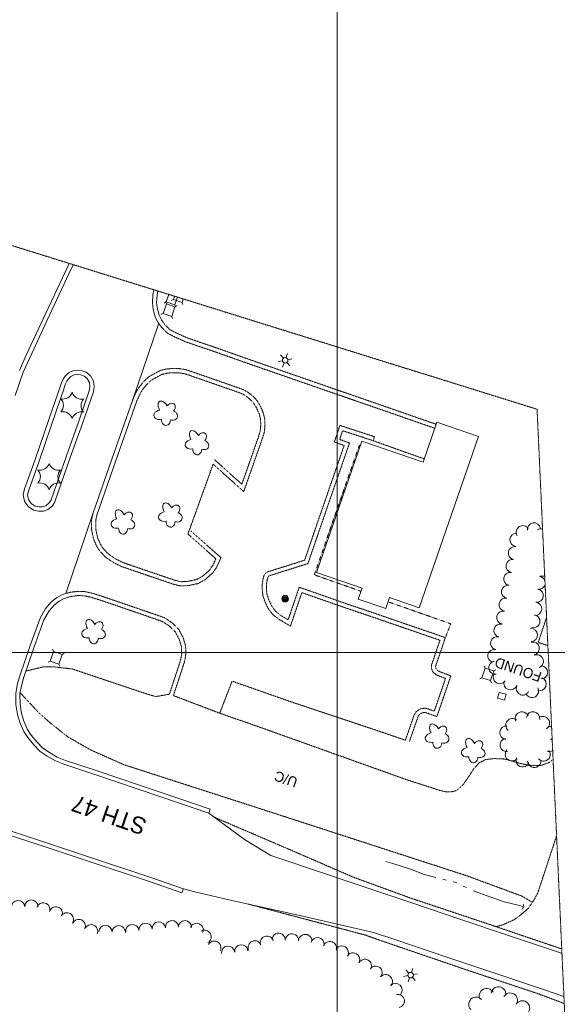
# Model space of a CAD drawing. Header units: feet. Extents: x 388392 to 390500, y 98000 to 99519.
# Tile 6 of 8: x 389812 to 390130, y 98292 to 98875. Entities that reach past the tile are written whole.
import ezdxf
from ezdxf.enums import TextEntityAlignment as Align

# ---------------------------------------------------------------- set-up
doc = ezdxf.new("R2010")
doc.units = ezdxf.units.FT
doc.header["$MEASUREMENT"] = 0
for name, pattern in [('DGN Style 3', [0.225624, 0.16116, -0.064464]), ('DGN Style 4', [0.257856, 0.128928, -0.064464, 0, -0.064464]), ('DGN Style 5', [0.112812, 0.048348, -0.064464]), ('DGN Style 6', [0.306204, 0, -0.064464, 0.112812, -0.064464, 0, -0.064464])]:
    doc.linetypes.add(name, pattern=pattern)
for name, color, linetype, lineweight in [('E_BLD_Name', 241, 'Continuous', 0), ('E_BMGRD', 73, 'Egr', 0), ('E_DWY', 73, 'DGN Style 3', 0), ('E_LAND_Vegetation', 21, 'Continuous', 0), ('E_MAP_GridLines', 151, 'Continuous', 0), ('E_MAP_Limits', 21, 'DGN Style 3', 0), ('E_MISCPROP', 40, 'Continuous', 0), ('E_MISCPROP_HvyDash', 241, 'DGN Style 3', 13), ('E_MISCPROP_HvyLine', 241, 'Continuous', 13), ('E_MISCPROP_Railing', 40, 'Continuous', 0), ('E_PATH_Sidewalk', 73, 'DGN Style 5', 0), ('E_RDWY', 21, 'Continuous', 13), ('E_RDWY_Gravel', 21, 'DGN Style 3', 13), ('E_RDWY_Name', 21, 'Continuous', 0), ('E_UTL_AboveGroundPipe', 40, 'DGN Style 4', 0), ('E_WTR', 151, 'DGN Style 6', 0), ('Level 21', 221, 'Continuous', 0)]:
    doc.layers.add(name, color=color, linetype=linetype, lineweight=lineweight)
doc.styles.add('Style-IGR_FONT_0', font='IGR_FONT_0.shx')
doc.linetypes.add('Egr', pattern='A,0.1,[13,dgnlstyle-ewdotudls.shx,S=0.0004,R=0,X=0,Y=0],0.1', length=0.2)

# ---------------------------------------------------------------- blocks, each defined once
blk = doc.blocks.new('PED')
at = {"layer": 'E_UTL_AboveGroundPipe', "color": 101, "linetype": 'Continuous', "lineweight": 13}
for p, q in [((-2.34, 2.71), (-3.29, 3.77)), ((3.06, 2.71), (4.02, 3.77)), ((-3.29, -4.35), (-2.34, -3.29)), ((4.02, -4.35), (3.06, -3.29))]:
    blk.add_line(p, q, dxfattribs=at)
at = {"layer": 'E_UTL_AboveGroundPipe', "color": 101, "linetype": 'Continuous', "lineweight": 13, "flags": 128}
blk.add_lwpolyline([(-2.34, -3.29), (3.06, -3.29), (3.06, 2.71), (-2.34, 2.71)], close=True, dxfattribs=at)
blk = doc.blocks.new('CULVRT_1')
at = {"layer": 'E_MISCPROP_Railing', "color": 40, "linetype": 'Continuous', "lineweight": 0}
blk.add_arc((10, 7.5), 12.5, 216.8702, 323.1304, dxfattribs=at)
blk = doc.blocks.new('FOUND')
at = {"layer": 'E_BLD_Name', "color": 241, "linetype": 'Continuous', "lineweight": 0, "style": 'Style-IGR_FONT_0'}
blk.add_text('FOUND', height=6, rotation=360, dxfattribs=at).set_placement((13.86, -3), align=Align.CENTER)
blk = doc.blocks.new('UCA')
at = {"layer": 'E_BMGRD', "color": 51, "linetype": 'Continuous', "lineweight": 0, "style": 'Style-IGR_FONT_0'}
blk.add_text('U/C', height=6, rotation=360, dxfattribs=at).set_placement((-7.94, 0.36), align=Align.MIDDLE_LEFT)
blk = doc.blocks.new('LTP')
at = {"layer": 'E_MISCPROP', "color": 20, "linetype": 'Continuous', "lineweight": 0}
for p, q in [((-1.61, 0.09), (-4.22, 0.17)), ((-0.78, 1.46), (-1.98, 3.76)), ((0.86, 1.37), (2.22, 3.6)), ((1.66, 0), (4.18, -0.07)), ((-0.86, -1.4), (-2.22, -3.59)), ((0.78, -1.44), (2.02, -3.62))]:
    blk.add_line(p, q, dxfattribs=at)
blk.add_arc((0.02, 0.01), 1.64, 0, 360, dxfattribs=at)
blk = doc.blocks.new('POLE')
at = {"layer": 'E_MISCPROP', "color": 20, "linetype": 'Continuous', "lineweight": 0}
for radius in [2.02, 1.51, 1.01, 0.504]:
    blk.add_circle((0.03, -0.09), radius, dxfattribs=at)
blk = doc.blocks.new('TREE')
at = {"layer": 'E_LAND_Vegetation', "color": 93, "linetype": 'Continuous', "lineweight": 0}
for centre, major_axis, ratio in [((-1.07, 3.38), (0.91, -3.32), 0.782863), ((-3.74, -0.07), (3.29, -0.08), 0.832022), ((2.88, 1.66), (-3.52, -1.95), 0.691916), ((-1.48, -3.66), (1.2, 3.24), 0.716896), ((2.54, -2.64), (-3.34, 3.06), 0.560249)]:
    blk.add_ellipse(centre, major_axis=major_axis, ratio=ratio, start_param=1.570796, end_param=4.712389, dxfattribs=at)
blk = doc.blocks.new('PINEL')
at = {"layer": 'E_LAND_Vegetation', "color": 93, "linetype": 'Continuous', "lineweight": 0}
for centre, start, end in [((-8.23, 7.26), 275.21125, 0.97616), ((2.17, 10.66), 215.21125, 300.97616), ((-10.49, -3.45), 335.21125, 60.97616), ((10.31, 3.35), 155.21126, 240.97617), ((-2.35, -10.75), 35.21126, 120.97617), ((8.05, -7.36), 95.21126, 180.97617)]:
    blk.add_arc(centre, 5.72, start, end, dxfattribs=at)

msp = doc.modelspace()

# ---------------------------------------------------------------- linework, layer by layer
at = {"layer": 'E_DWY', "color": 51, "linetype": 'DGN Style 3', "lineweight": 0, "flags": 128}
for points in [[(389893.97, 98695.62), (389896.12, 98692.63), (389899.49, 98689.23), (389903.96, 98686.92), (389910.5, 98684), (389926.11, 98678.7), (389949.74, 98670.37), (389979.61, 98660.01), (390006.99, 98650.51), (390028.08, 98643.21), (390057.81, 98632.86)], [(389895.99, 98697.08), (389898.04, 98694.25), (389900.99, 98691.27), (389905.04, 98689.18), (389911.41, 98686.33), (389926.93, 98681.06), (389950.56, 98672.73), (389980.43, 98662.37), (390007.81, 98652.88), (390028.9, 98645.58), (390058.63, 98635.23)], [(389926.63, 98611.65), (389944.71, 98595.37), (389955.77, 98626.82), (389956.94, 98630.72), (389957.33, 98634.71), (389957.18, 98638.51), (389956.29, 98641.99), (389954.79, 98645.61), (389952.58, 98649.32), (389950.2, 98651.9), (389946.56, 98654.64), (389944.08, 98655.91), (389913.11, 98666.71), (389909.73, 98667.73), (389906, 98668.26), (389902.35, 98668.29), (389899.07, 98667.95), (389895.56, 98667.15), (389892.16, 98665.38), (389888.5, 98663.27), (389885.67, 98660.7), (389882.72, 98657.1), (389881.18, 98654.51), (389880.11, 98652.18), (389878.9, 98649.53)], [(389927.49, 98614.25), (389943.6, 98599.74), (389953.39, 98627.59), (389954.48, 98631.21), (389954.83, 98634.78), (389954.69, 98638.15), (389953.92, 98641.19), (389952.55, 98644.49), (389950.56, 98647.82), (389948.52, 98650.04), (389945.23, 98652.51), (389943.09, 98653.61), (389912.34, 98664.33), (389909.18, 98665.28), (389905.81, 98665.76), (389902.47, 98665.79), (389899.48, 98665.48), (389896.43, 98664.79), (389893.36, 98663.19), (389889.98, 98661.24), (389887.49, 98658.97), (389884.77, 98655.66), (389883.4, 98653.35), (389882.38, 98651.14), (389881.17, 98648.49)], [(390040.43, 98448.18), (390045.69, 98463.35), (390047, 98465.26), (390049.32, 98466.72), (390051.64, 98467.13), (390053.42, 98466.85), (390057.51, 98465.34), (390064.16, 98484.76), (390058.82, 98486.82), (390056.7, 98488.5), (390055.91, 98490.45), (390055.78, 98492.38), (390060.89, 98507.35), (390035.37, 98516.13), (390027.91, 98518.74), (390003.58, 98526.98), (389979.11, 98535.56), (389972.38, 98515.71), (389965.06, 98520.07), (389961.67, 98522.88), (389959.27, 98526.14), (389957.24, 98530.26), (389956.08, 98533.93), (389955.6, 98537.68), (389955.74, 98540.71), (389956.17, 98543.79), (389956.81, 98545.97), (389958.18, 98547.63), (389980.76, 98554.74), (389990.18, 98582.19), (390000.01, 98610.66), (390004.18, 98622.63), (389998.38, 98624.72), (390001.66, 98634.57), (390022.14, 98627.88), (390021.37, 98625.5)], [(390042.8, 98447.36), (390047.94, 98462.21), (390048.77, 98463.42), (390050.24, 98464.34), (390051.66, 98464.6), (390052.79, 98464.42), (390059.04, 98462.1), (390067.3, 98486.23), (390060.07, 98489.02), (390058.77, 98490.05), (390058.37, 98491.01), (390058.31, 98492.04), (390064.06, 98508.91), (390036.19, 98518.49), (390028.72, 98521.1), (390004.39, 98529.35), (389977.56, 98538.75), (389971.01, 98519.44), (389966.51, 98522.12), (389963.5, 98524.61), (389961.42, 98527.44), (389959.57, 98531.2), (389958.53, 98534.47), (389958.11, 98537.79), (389958.23, 98540.47), (389958.62, 98543.26), (389959.06, 98544.78), (389959.64, 98545.47), (389982.72, 98552.74), (389992.54, 98581.37), (390002.38, 98609.84), (390007.35, 98624.14), (390001.52, 98626.24), (390003.25, 98631.43), (390021.37, 98625.5)], [(390021.37, 98625.5), (390051.56, 98614.74)], [(389911.75, 98570.33), (389926.63, 98611.65)], [(389855.41, 98582.03), (389854.7, 98579.05), (389854.63, 98573.14), (389855.75, 98567.59), (389857.6, 98563.18), (389859.72, 98559.94), (389863.03, 98556.48), (389867.7, 98553.34), (389872.3, 98551.03), (389889.88, 98545.01), (389903.61, 98540.36), (389907.39, 98539.48), (389911.96, 98539.73), (389917.69, 98540.92), (389921.95, 98543.28), (389925.99, 98546.8), (389928.58, 98550.35), (389931.31, 98556.25), (389913.34, 98572.13)], [(389857.84, 98581.44), (389857.2, 98578.74), (389857.13, 98573.38), (389858.16, 98568.33), (389859.81, 98564.35), (389861.69, 98561.51), (389864.65, 98558.4), (389868.96, 98555.5), (389873.27, 98553.34), (389890.69, 98547.38), (389904.3, 98542.77), (389907.61, 98541.99), (389911.64, 98542.21), (389916.81, 98543.29), (389920.51, 98545.34), (389924.14, 98548.5), (389926.41, 98551.62), (389928.26, 98555.61), (389911.69, 98570.26)], [(389839.72, 98535.14), (389842.39, 98535.81), (389846.53, 98536.32), (389850.51, 98536.2), (389855.46, 98535.1), (389860.55, 98533.49), (389871.21, 98529.88), (389887.24, 98524.35), (389897.71, 98520.74), (389902.5, 98517.56), (389906.29, 98513.71), (389908.83, 98508.98), (389910.3, 98504.08), (389910.53, 98499.04), (389909.74, 98494.84), (389907.66, 98488.4), (389903.1, 98474.61)], [(389840.33, 98532.71), (389842.85, 98533.34), (389846.65, 98533.81), (389850.2, 98533.71), (389854.8, 98532.69), (389859.77, 98531.11), (389870.4, 98527.51), (389886.42, 98521.99), (389896.59, 98518.48), (389900.9, 98515.62), (389904.25, 98512.21), (389906.5, 98508.02), (389907.81, 98503.65), (389908.02, 98499.21), (389907.31, 98495.46), (389905.28, 98489.18), (389900.73, 98475.4)], [(389815.84, 98489.12), (389825.96, 98491.55), (389831.89, 98491.65), (389843.26, 98490.35), (389886.59, 98475.78), (389892.64, 98474), (389900.73, 98475.4)], [(389903.1, 98474.61), (389930.51, 98464.15), (389937.73, 98482.77), (389938.14, 98483.03), (389973.94, 98470.48), (390019.79, 98455.19), (390040.43, 98448.18)], [(390115.61, 98352.19), (390109.36, 98355.87), (390076.6, 98367.94), (389950.23, 98408.99), (389873.98, 98433.59), (389854.61, 98442.18), (389840.64, 98450.1), (389830.42, 98458.27), (389823.36, 98464.47), (389812.39, 98476.3)], [(389930.51, 98464.15), (389952.23, 98456.58), (390040.65, 98424.95), (390060.46, 98418.56), (390064.13, 98417.64), (390067.61, 98417.57), (390070.6, 98418.34), (390074.44, 98421.63), (390077.88, 98426.62), (390081.17, 98431.61), (390084.01, 98434.69), (390087.79, 98436.67), (390092.96, 98437.29), (390099.49, 98436.99), (390106.28, 98434.97), (390110.84, 98433.82), (390114.79, 98433.2), (390120.58, 98433.14), (390125.66, 98435.06), (390127.83, 98436.81)], [(390094.11, 98337.74), (390098.34, 98338.95), (390105.02, 98341.99), (390109.78, 98345.62), (390113.2, 98348.67), (390116.11, 98352.91), (390118.77, 98357.71), (390129.9, 98391.55)]]:
    msp.add_lwpolyline(points, dxfattribs=at)
at = {"layer": 'E_LAND_Vegetation', "color": 93, "linetype": 'Continuous', "lineweight": 0}
for centre, radius, start, end in [((390116.54, 98573.04), 3.88, 8.45745, 188.45745), ((390109.88, 98571.37), 3.88, 32.74218, 212.74218), ((390120.55, 98569.43), 3.88, 74.26436, 122.21022), ((390106.11, 98566.82), 3.88, 84.94488, 264.94488), ((390105.17, 98558.97), 3.88, 79.9224, 259.9224), ((390103.81, 98551.34), 3.88, 79.9224, 259.9224), ((390102.46, 98543.7), 3.88, 79.9224, 259.9224), ((390119.33, 98541.37), 3.88, 18.95169, 82.65583), ((390121.52, 98549.14), 3.88, 251.88425, 290.23794), ((390101.1, 98536.07), 3.88, 79.9224, 259.9224), ((390118.23, 98533.77), 3.88, 260.59382, 80.59382), ((390119.33, 98541.37), 3.88, 262.65582, 346.28323), ((390099.74, 98528.44), 3.88, 79.9224, 259.9224), ((390098.35, 98520.8), 3.88, 79.38497, 259.38497), ((390117.25, 98525.96), 3.88, 264.36907, 84.36907), ((390116.16, 98518.57), 3.88, 255.87377, 75.87378), ((390096.64, 98513.12), 3.88, 75.65838, 255.65838), ((390114.79, 98510.45), 3.88, 273.69166, 93.69166), ((390094.72, 98505.61), 3.88, 75.65838, 255.65838), ((390093.03, 98498.11), 3.88, 77.6016, 257.6016), ((390115.81, 98502.48), 3.88, 283.34584, 103.34584), ((390118.22, 98494.85), 3.88, 292.12761, 112.12761), ((390093.6, 98491.06), 3.88, 97.42287, 277.42287), ((390120.81, 98488.31), 3.88, 270.67772, 90.67772), ((390096.29, 98485.49), 3.88, 145.45597, 325.45597), ((390119.93, 98481.39), 3.88, 249.72689, 69.72689), ((390102.54, 98481.85), 3.88, 160.06348, 340.06347), ((390109.92, 98478.76), 3.88, 151.8646, 331.8646), ((390115.4, 98477.26), 3.88, 210.25576, 30.25576), ((390103.78, 98457.05), 3.97, 51.41937, 231.41937), ((390109.36, 98461.02), 3.97, 23.97317, 203.97317), ((390115.98, 98461.07), 3.97, 351.01178, 171.01178), ((390121.75, 98458.26), 3.97, 304.26501, 124.26501), ((390100.23, 98452.59), 3.97, 84.06839, 264.06839), ((390125.54, 98452.29), 3.97, 69.06432, 99.00463), ((390100.33, 98445.26), 3.97, 100.6715, 280.6715), ((390125.54, 98452.29), 3.97, 279.00463, 296.1706), ((390125.6, 98445.41), 3.97, 65.06757, 71.68137), ((390103.52, 98439.82), 3.97, 138.68664, 318.68664), ((390109.83, 98436.27), 3.97, 157.63968, 337.63968), ((390122.19, 98439.74), 3.97, 219.52872, 39.52872), ((390125.6, 98445.41), 3.97, 251.68137, 300.16735), ((390116.72, 98435.99), 3.97, 184.8381, 4.8381), ((389811.18, 98349.36), 3.93, 2.09928, 182.09928), ((389819.05, 98349.64), 3.93, 2.09928, 182.09928), ((389826.04, 98347.93), 3.93, 343.07325, 163.07325), ((389833.56, 98345.63), 3.93, 343.07325, 163.07325), ((389840.06, 98342.09), 3.93, 329.30966, 149.30966), ((389847.12, 98338.1), 3.93, 337.1236, 157.1236), ((389854.36, 98335.04), 3.93, 337.1236, 157.1236), ((389862.88, 98334.6), 3.93, 358.96965, 178.96965), ((389870.75, 98334.46), 3.93, 358.96965, 178.96965), ((389878.79, 98335.17), 3.93, 5.53812, 185.53812), ((389886.62, 98335.93), 3.93, 5.53812, 185.53812), ((389894.46, 98336.69), 3.93, 5.50207, 185.50207), ((389902.29, 98337.44), 3.93, 5.50207, 185.50207), ((389909.95, 98337.38), 3.93, 359.11397, 179.11397), ((389916.8, 98335.82), 3.93, 337.12761, 157.12761), ((389921.59, 98331.76), 3.93, 299.83645, 119.83645), ((389958.44, 98328.23), 3.93, 16.76072, 196.76072), ((389965.42, 98329.97), 3.93, 357.45689, 177.45689), ((389973.28, 98329.61), 3.93, 357.45689, 177.45689), ((389981.14, 98329.27), 3.93, 357.45689, 177.45689), ((389927.31, 98325.32), 3.93, 332.26278, 152.26278), ((389935.47, 98322.29), 3.93, 5.73549, 185.73549), ((389943.3, 98323.08), 3.93, 5.73549, 185.73549), ((389951.29, 98325.44), 3.93, 22.59494, 202.59494), ((389988.36, 98327.33), 3.93, 345.03305, 165.03305), ((389995.74, 98325.06), 3.93, 340.69872, 160.69872), ((390002.73, 98322.38), 3.93, 329.3462, 149.3462), ((390009.5, 98318.37), 3.93, 329.3462, 149.3462), ((390016.42, 98314.51), 3.93, 331.16626, 151.16626), ((390022.74, 98310.5), 3.93, 320.23843, 140.23843), ((390028.79, 98305.46), 3.93, 320.23843, 140.23843), ((390034.6, 98300.26), 3.93, 317.9266, 137.9266), ((390035.95, 98293.74), 3.93, 281.54384, 101.54384), ((390088.49, 98296.84), 4.36, 28.46594, 208.46594), ((390095.52, 98297.78), 4.36, 353.3845, 173.3845), ((390102.4, 98294.15), 4.36, 329.23426, 149.23426), ((390082.28, 98291.65), 4.36, 44.1524, 224.1524), ((390109.66, 98289.49), 4.36, 326.8193, 146.8193)]:
    msp.add_arc(centre, radius, start, end, dxfattribs=at)
at = {"layer": 'E_MAP_GridLines', "color": 161, "linetype": 'Continuous', "lineweight": 0}
for p, q in [((390000, 98000), (390000, 99500)), ((388500, 98500), (390500, 98500))]:
    msp.add_line(p, q, dxfattribs=at)
at = {"layer": 'E_MAP_Limits', "color": 73, "linetype": 'DGN Style 3', "lineweight": 0, "flags": 128}
for points in [[(390118.36, 98644.14), (388877.63, 99031.03), (388503.13, 99161.01)], [(390040.95, 98184.2), (390135.25, 98274.5), (390118.36, 98644.14)]]:
    msp.add_lwpolyline(points, dxfattribs=at)
at = {"layer": 'E_MISCPROP_HvyDash', "color": 241, "linetype": 'DGN Style 3', "lineweight": 13, "flags": 128}
msp.add_lwpolyline([(390123.99, 98520.98), (390119.02, 98506.03), (390124.75, 98504.22)], dxfattribs=at)
at = {"layer": 'E_MISCPROP_HvyLine', "color": 241, "linetype": 'Continuous', "lineweight": 13, "flags": 128}
for points in [[(390083.64, 98628), (390083.64, 98628), (390048.65, 98526.55), (390031.03, 98532.63), (390031.03, 98532.63), (390031.03, 98532.63), (390028.79, 98526.13), (390028.79, 98526.13), (390012.51, 98531.75), (390014.74, 98538.19), (389987.71, 98547.51), (390014.54, 98625.31), (390050.89, 98612.78), (390050.89, 98612.78), (390059.06, 98636.48), (390059.06, 98636.48), (390059.06, 98636.48)], [(390095.01, 98472.96), (390099.13, 98471.93), (390100.01, 98475.43), (390095.89, 98476.47)]]:
    msp.add_lwpolyline(points, close=True, dxfattribs=at)
at = {"layer": 'E_PATH_Sidewalk', "color": 51, "linetype": 'DGN Style 5', "lineweight": 0, "flags": 128}
for points in [[(390013.58, 98622.52), (390013.09, 98622.68), (389986.52, 98546.1), (390014.1, 98536.35)], [(390030.16, 98530.12), (390067.26, 98517.11), (390064.06, 98508.91)]]:
    msp.add_lwpolyline(points, dxfattribs=at)
at = {"layer": 'E_RDWY', "color": 21, "linetype": 'Continuous', "lineweight": 13, "flags": 128}
for points in [[(389843.84, 98729.74), (389841.29, 98724.3), (389828.42, 98696.96), (389818.05, 98674.65), (389814.28, 98666.07), (389809.38, 98652.25)], [(389841.43, 98730.49), (389839.03, 98725.36), (389826.16, 98698.02), (389815.77, 98675.68), (389811.96, 98666.99)], [(389893.76, 98695.97), (389892.28, 98698.91), (389891.19, 98703.11), (389890.66, 98707.07), (389890.94, 98712.16), (389891.6, 98714.85)], [(389895.99, 98697.08), (389894.64, 98699.8), (389893.64, 98703.59), (389893.16, 98707.17), (389893.43, 98711.79), (389893.99, 98714.1)], [(389894.45, 98695.13), (389878.81, 98649.31)], [(389831.82, 98644.97), (389821.21, 98614.29), (389815.06, 98596.91), (389814.25, 98593.41), (389815.06, 98589.67), (389817.09, 98586.6), (389820.36, 98584.46), (389823.32, 98583.81), (389826.16, 98583.88), (389828.82, 98584.82), (389831.48, 98586.95), (389832.99, 98589.39), (389842.1, 98615.65), (389849.32, 98635.72), (389855.77, 98654.41), (389856.23, 98657.62), (389855.8, 98660.79), (389853.96, 98663.94), (389851.46, 98666.03), (389849.05, 98666.88), (389846.61, 98667.34), (389843.6, 98666.86), (389841.09, 98665.72), (389839.02, 98663.8), (389837.85, 98662.01), (389836.78, 98659.8), (389835.64, 98656.3)], [(389834.18, 98644.16), (389823.57, 98613.47), (389817.47, 98596.2), (389816.81, 98593.39), (389817.4, 98590.66), (389818.89, 98588.41), (389821.35, 98586.8), (389823.56, 98586.32), (389825.7, 98586.37), (389827.58, 98587.04), (389829.58, 98588.64), (389830.72, 98590.47), (389839.74, 98616.48), (389846.97, 98636.55), (389853.33, 98655), (389853.71, 98657.63), (389853.39, 98659.96), (389852.02, 98662.3), (389850.2, 98663.82), (389848.4, 98664.46), (389846.57, 98664.8), (389844.33, 98664.45), (389842.49, 98663.62), (389840.95, 98662.18), (389840.03, 98660.77), (389839.11, 98658.87), (389838.02, 98655.52)], [(389835.65, 98656.32), (389831.81, 98644.96)], [(389838.02, 98655.52), (389834.18, 98644.16)], [(389878.81, 98649.31), (389866.65, 98614.59), (389855.48, 98582.26)], [(389881.17, 98648.49), (389869.01, 98613.77), (389857.84, 98581.44)], [(389855.48, 98582.26), (389839.45, 98535.05)], [(389923.98, 98405.01), (389895.62, 98414.6), (389855.99, 98428.1), (389838.33, 98433.89), (389833.23, 98435.93), (389828.45, 98438.67), (389824.2, 98441.53), (389820.41, 98445.51), (389816.93, 98449.67), (389814.51, 98453.36), (389812.28, 98458.66), (389810.77, 98463.34), (389809.92, 98469.35), (389809.81, 98476.09), (389810.88, 98481.78), (389812.22, 98486.25), (389818.11, 98503.62), (389824.16, 98520.47), (389827.44, 98526.21), (389830.93, 98530.08), (389834.18, 98532.57)], [(389923.98, 98405.01), (389924.78, 98407.38), (389896.42, 98416.97), (389856.78, 98430.47), (389839.18, 98436.24), (389834.32, 98438.18), (389829.77, 98440.8), (389825.82, 98443.45), (389822.28, 98447.17), (389818.94, 98451.17), (389816.73, 98454.54), (389814.63, 98459.53), (389813.21, 98463.91), (389812.42, 98469.54), (389812.31, 98475.87), (389813.31, 98481.19), (389814.6, 98485.49), (389820.47, 98502.79), (389826.43, 98519.42), (389829.48, 98524.73), (389832.64, 98528.24), (389835.53, 98530.46)], [(389834.33, 98532.66), (389837.1, 98534.17), (389839.45, 98535.05)], [(389835.53, 98530.46), (389838.14, 98531.89), (389840.33, 98532.71)], [(389923.98, 98405.01), (389945.14, 98389.46), (389960.69, 98379.93), (389992.44, 98369.22), (390024.69, 98358.37), (390044.25, 98351.79), (390073.73, 98341.73), (390100.88, 98332.7), (390131.63, 98322.38), (390133.09, 98321.89)], [(389765.87, 98381.4), (389767.25, 98384.88), (389770.56, 98389.56), (389773.94, 98393.04), (389777.51, 98395.41), (389781.38, 98397.27), (389785.98, 98398.63), (389789.12, 98398.83), (389792.74, 98398.53), (389798.02, 98397.17), (389824.35, 98388.51), (389854.61, 98378.48), (389889.72, 98366.8), (389908.99, 98360.18)], [(389765.87, 98381.4), (389768.2, 98380.48), (389769.47, 98383.68), (389772.49, 98387.96), (389775.54, 98391.11), (389778.75, 98393.23), (389782.28, 98394.93), (389786.42, 98396.15), (389789.1, 98396.32), (389792.33, 98396.05), (389797.31, 98394.77), (389823.57, 98386.13), (389853.82, 98376.1), (389888.91, 98364.43), (389908.18, 98357.82), (389908.99, 98360.18)], [(390134.25, 98296.41), (390122.73, 98300.28), (390084.43, 98313.17), (390064.87, 98319.71), (390034.07, 98330.11), (390021.59, 98334.29), (389977.93, 98344.32), (389935.99, 98353.74), (389915.76, 98358.35), (389908.99, 98360.18)]]:
    msp.add_lwpolyline(points, dxfattribs=at)
at = {"layer": 'E_RDWY_Gravel', "color": 21, "linetype": 'DGN Style 3', "lineweight": 13, "flags": 128}
for points in [[(389927.32, 98402.55), (389973.91, 98382.54), (390009.61, 98367.05), (390043.61, 98354.64), (390086.58, 98340.29), (390132.97, 98324.57)], [(390134.44, 98292.23), (390118.72, 98298.14), (390077.33, 98311.92), (390032.79, 98327.13), (390016.39, 98332.87), (389947.02, 98351.26)]]:
    msp.add_lwpolyline(points, dxfattribs=at)
at = {"layer": 'E_WTR', "color": 161, "linetype": 'Continuous', "lineweight": 0, "flags": 128}
for points in [[(390058.35, 98366.8), (390051.54, 98368.72), (390044.11, 98371.67), (390036.19, 98374.12), (390032.92, 98375.14), (390028.85, 98376.38)], [(390064.61, 98365.33), (390062.52, 98365.82)], [(390070.78, 98363.64), (390069.8, 98364.11), (390068.77, 98364.35)], [(390076.58, 98360.88), (390074.65, 98361.8)], [(390110, 98349.64), (390107.08, 98350.48), (390098.86, 98352.49), (390091.64, 98355.03), (390080.48, 98359.02), (390080.44, 98359.03)]]:
    msp.add_lwpolyline(points, dxfattribs=at)
at = {"layer": 'Level 21'}
for p, q in [((389898.88, 98707.65), (389897.64, 98706.96)), ((389903.11, 98709.19), (389901.86, 98708.5)), ((389903.99, 98705.89), (389904.55, 98704.58)), ((389908.22, 98707.43), (389908.77, 98706.12))]:
    msp.add_line(p, q, dxfattribs=at)
at = {"layer": 'Level 21', "flags": 128}
for points in [[(389900.41, 98712.1), (389898.88, 98707.65), (389903.99, 98705.89), (389905.57, 98710.49)], [(389903.75, 98711.06), (389903.11, 98709.19), (389908.22, 98707.43), (389908.91, 98709.45)]]:
    msp.add_lwpolyline(points, dxfattribs=at)

# ---------------------------------------------------------------- block references
at = {"layer": 'E_BLD_Name', "color": 241, "linetype": 'Continuous', "lineweight": 0, "xscale": 1.000000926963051, "yscale": 1.000000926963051, "zscale": 1.000000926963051, "rotation": 161.0226220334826}
msp.add_blockref('FOUND', (390120.24, 98485.47), dxfattribs=at)
at = {"layer": 'E_BMGRD', "color": 51, "linetype": 'Continuous', "lineweight": 0, "xscale": 1.000000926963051, "yscale": 1.000000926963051, "zscale": 1.000000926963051, "rotation": 161.0226220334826}
msp.add_blockref('UCA', (389968.83, 98425.81), dxfattribs=at)
at = {"layer": 'E_LAND_Vegetation', "color": 93, "linetype": 'Continuous', "lineweight": 0, "xscale": 0.999999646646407, "yscale": 0.999999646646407, "zscale": 0.999999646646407, "rotation": 161.6879799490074}
for name, p in [('PINEL', (389843.11, 98646.37)), ('TREE', (389898.77, 98641.57)), ('TREE', (389917.26, 98624.1)), ('PINEL', (389829.47, 98604.25)), ('TREE', (389901.5, 98581.26)), ('TREE', (389873.41, 98577.14)), ('TREE', (389856.03, 98512.2)), ('TREE', (390059.42, 98450.37)), ('TREE', (390080.74, 98441.75))]:
    msp.add_blockref(name, p, dxfattribs=at)
at = {"layer": 'E_MISCPROP', "color": 20, "linetype": 'Continuous', "lineweight": 0, "xscale": 1.000000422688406, "yscale": 1.000000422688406, "zscale": 1.000000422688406, "rotation": 72.03753426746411}
for name, p in [('LTP', (389969.23, 98673.09)), ('POLE', (389969.15, 98531.93)), ('LTP', (390043.5, 98309.04))]:
    msp.add_blockref(name, p, dxfattribs=at)
at = {"layer": 'E_MISCPROP_Railing', "color": 40, "linetype": 'Continuous', "lineweight": 0, "xscale": 0.1447712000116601, "yscale": 0.1447712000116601, "zscale": 0.1447712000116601, "rotation": 73.77436885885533}
msp.add_blockref('CULVRT_1', (390109.27, 98348.18), dxfattribs=at)
at = {"layer": 'E_UTL_AboveGroundPipe', "color": 101, "linetype": 'Continuous', "lineweight": 13}
for p, xscale, yscale, zscale, rotation in [((389900.75, 98702.46), 1.000000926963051, 1.000000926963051, 1.000000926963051, 161.0226220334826), ((389833.98, 98496.59), 1.000000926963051, 1.000000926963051, 1.000000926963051, 161.0226220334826), ((390089.42, 98486.76), 0.999999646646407, 0.999999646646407, 0.999999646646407, 161.6879799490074)]:
    msp.add_blockref('PED', p, dxfattribs=dict(at, xscale=xscale, yscale=yscale, zscale=zscale, rotation=rotation))

# ---------------------------------------------------------------- texts
at = {"layer": 'E_RDWY_Name', "color": 21, "linetype": 'Continuous', "lineweight": 0, "style": 'Style-IGR_FONT_0', "width": 0.999999}
msp.add_text('STH 47', height=10, rotation=160.8672, dxfattribs=at).set_placement((389888.08, 98401.15))

doc.saveas('drawing.dxf')
